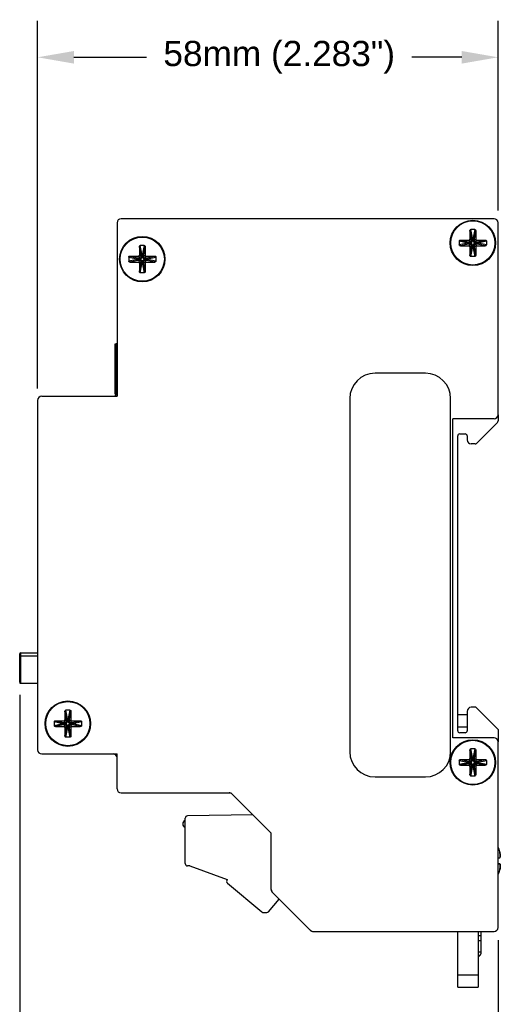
# Model space of a CAD drawing. Header units: inches. Extents: x 0.6 to 15.6, y 0.2 to 10.2.
# Tile 15 of 15: x 13.3 to 15.6, y 5.3 to 10.2. Entities that reach past the tile are written whole.
import ezdxf

# ---------------------------------------------------------------- set-up
doc = ezdxf.new("R2010")
doc.units = ezdxf.units.IN
doc.header["$LTSCALE"] = 0.935
doc.header["$MEASUREMENT"] = 0
doc.header["$PDMODE"] = 3
doc.header["$PDSIZE"] = 0.3125
doc.layers.get('0').update_dxf_attribs({"linetype": 'CONTINUOUS'})
doc.layers.get('Defpoints').update_dxf_attribs({"linetype": 'CONTINUOUS'})
doc.layers.add('A', color=1, linetype='CONTINUOUS')
doc.layers.add('DIMS', color=5, linetype='CONTINUOUS')
doc.styles.get("Standard").update_dxf_attribs({"font": 'ARIAL.TTF'})
doc.dimstyles.get("Standard").update_dxf_attribs({"dimtxt": 0.125, "dimasz": 0.18, "dimexe": 0.18, "dimexo": 0.0625, "dimgap": 0.09, "dimtad": 0, "dimtih": 1, "dimtoh": 1, "dimdec": 3, "dimzin": 4, "dimdsep": 46, "dimtxsty": 'STANDARD', "dimblk": '_FILLED', "dimblk1": '_FILLED', "dimblk2": '_FILLED', "dimcen": 0.09, "dimadec": 0, "dimazin": 0, "dimtol": 1, "dimtp": 0.001, "dimtm": 0.001, "dimtfac": 1, "dimtdec": 3, "dimtofl": 0, "dimtmove": 0, "dimatfit": 3, "dimldrblk": '_FILLED', "dimfxl": 1, "dimtolj": 1, "dimtzin": 4, "dimarcsym": 0})

# ---------------------------------------------------------------- blocks, each defined once
blk = doc.blocks.new('_FILLED')
at = {"color": 0, "linetype": 'ByBlock'}
blk.add_solid([(0, 0), (-1, 0.1736), (-1, -0.1736)], dxfattribs=at)
blk = doc.blocks.new('*D4')
at = {"layer": 'Defpoints', "color": 0, "lineweight": 0}
for p in [(13.354, 9.9839), (15.637, 9.1628), (13.354, 8.2801)]:
    blk.add_point(p, dxfattribs=at)
at = {"layer": 'DIMS', "color": 0, "lineweight": -2}
for p, q in [((13.354, 8.3426), (13.354, 10.1639)), ((15.637, 9.2253), (15.637, 10.1639)), ((13.534, 9.9839), (13.8942, 9.9839)), ((15.457, 9.9839), (15.2096, 9.9839))]:
    blk.add_line(p, q, dxfattribs=at)
at = {"layer": 'DIMS', "color": 0, "lineweight": -2, "xscale": 0.18, "yscale": 0.18, "zscale": 0.18, "rotation": 180}
blk.add_blockref('_FILLED', (13.354, 9.9839), dxfattribs=at)
at = {"layer": 'DIMS', "color": 0, "lineweight": -2, "xscale": 0.18, "yscale": 0.18, "zscale": 0.18}
blk.add_blockref('_FILLED', (15.637, 9.9839), dxfattribs=at)
at = {"layer": 'DIMS', "color": 0, "insert": (14.5519, 9.9839), "char_height": 0.125, "attachment_point": 5}
blk.add_mtext('\\A1;58mm (2.283")', dxfattribs=at)
blk = doc.blocks.new('*D5')
at = {"layer": 'Defpoints', "color": 0, "lineweight": 0}
for p in [(13.265, 6.8877), (15.637, 5.6712), (13.265, 4.5769)]:
    blk.add_point(p, dxfattribs=at)
at = {"layer": 'DIMS', "color": 0, "lineweight": -2}
for p, q in [((13.265, 6.8252), (13.265, 4.3969)), ((15.637, 5.6087), (15.637, 4.3969)), ((13.445, 4.5769), (13.748, 4.5769)), ((15.457, 4.5769), (15.2091, 4.5769))]:
    blk.add_line(p, q, dxfattribs=at)
at = {"layer": 'DIMS', "color": 0, "lineweight": -2, "xscale": 0.18, "yscale": 0.18, "zscale": 0.18, "rotation": 180}
blk.add_blockref('_FILLED', (13.265, 4.5769), dxfattribs=at)
at = {"layer": 'DIMS', "color": 0, "lineweight": -2, "xscale": 0.18, "yscale": 0.18, "zscale": 0.18}
blk.add_blockref('_FILLED', (15.637, 4.5769), dxfattribs=at)
at = {"layer": 'DIMS', "color": 0, "insert": (14.4786, 4.5769), "char_height": 0.125, "attachment_point": 5}
blk.add_mtext('\\A1;59.5mm (2.343")', dxfattribs=at)

msp = doc.modelspace()

# ---------------------------------------------------------------- linework, layer by layer
for p, q in [((15.617, 9.1839), (13.7678, 9.1839)), ((13.7478, 9.1639), (13.7478, 8.3039)), ((15.637, 8.2129), (15.637, 9.1639)), ((13.738, 8.3139), (13.738, 8.5639)), ((13.738, 8.5639), (13.743, 8.5639)), ((13.743, 8.3139), (13.743, 8.5639)), ((13.7478, 8.5639), (13.743, 8.5639)), ((13.738, 8.5009), (13.743, 8.5009)), ((13.7478, 8.5009), (13.743, 8.5009)), ((15.277, 8.4179), (15.027, 8.4179)), ((13.738, 8.3769), (13.743, 8.3769)), ((13.7478, 8.3769), (13.743, 8.3769)), ((13.374, 8.3039), (13.7478, 8.3039)), ((13.738, 8.3139), (13.743, 8.3139)), ((13.7439, 8.3139), (13.743, 8.3139)), ((13.354, 8.2839), (13.354, 6.5519)), ((14.902, 8.2929), (14.902, 6.5429)), ((15.402, 6.5429), (15.402, 8.2929)), ((15.637, 8.2129), (15.637, 8.182)), ((15.617, 8.1929), (15.412, 8.1929)), ((15.412, 6.6119), (15.412, 8.1929)), ((15.5299, 8.0708), (15.6341, 8.1749)), ((15.437, 6.6469), (15.437, 8.1079)), ((15.447, 8.1179), (15.474, 8.1179)), ((15.484, 8.1079), (15.484, 8.0879)), ((15.5229, 8.0679), (15.504, 8.0679)), ((15.484, 6.7429), (15.484, 6.6469)), ((15.527, 6.7629), (15.504, 6.7629)), ((15.637, 6.6529), (15.527, 6.7629)), ((15.437, 6.7269), (15.484, 6.7269)), ((15.437, 6.6669), (15.484, 6.6669)), ((15.474, 6.6369), (15.447, 6.6369)), ((15.637, 6.6529), (15.637, 6.5919)), ((15.617, 6.6119), (15.412, 6.6119)), ((15.637, 5.6719), (15.637, 6.5919)), ((13.374, 6.5319), (13.7478, 6.5319)), ((13.7478, 6.3589), (13.7478, 6.5319)), ((15.027, 6.4179), (15.277, 6.4179)), ((13.7678, 6.3389), (14.3128, 6.3389)), ((14.3128, 6.3389), (14.5128, 6.1389)), ((14.3179, 6.333), (14.512, 6.1389)), ((14.512, 5.8601), (14.512, 6.1389)), ((14.5128, 5.8601), (14.5128, 6.1389)), ((15.637, 6.0164), (15.6452, 6.0164)), ((15.6453, 6.0469), (15.6452, 6.0469)), ((15.6455, 5.9869), (15.637, 5.9869)), ((15.645, 5.9864), (15.637, 5.9864)), ((14.712, 5.6519), (14.5179, 5.846)), ((14.5187, 5.846), (14.707, 5.6577)), ((14.7211, 5.6519), (15.617, 5.6519)), ((15.437, 5.3769), (15.437, 5.6519)), ((15.539, 5.6519), (15.539, 5.3769)), ((15.554, 5.63), (15.539, 5.63)), ((15.554, 5.5519), (15.554, 5.6519)), ((15.554, 5.605), (15.539, 5.605)), ((15.539, 5.5519), (15.554, 5.5519)), ((15.539, 5.5376), (15.5458, 5.5312)), ((15.437, 5.4369), (15.539, 5.4369)), ((15.437, 5.3769), (15.539, 5.3769))]:
    msp.add_line(p, q)
for points in [[(15.6452, 6.0164), (15.6463, 6.0169), (15.6476, 6.0196), (15.6481, 6.024), (15.6481, 6.0268), (15.6477, 6.0331), (15.6464, 6.0413), (15.6453, 6.0464)], [(15.6453, 6.0469), (15.6464, 6.0418), (15.6477, 6.0335), (15.6482, 6.0271), (15.6482, 6.0244), (15.6477, 6.02), (15.6476, 6.0199)], [(15.6451, 5.9564), (15.6462, 5.9616), (15.6475, 5.9698), (15.648, 5.9762), (15.648, 5.9789), (15.6474, 5.9833), (15.6461, 5.986), (15.645, 5.9864)], [(15.6455, 5.9869), (15.6472, 5.9856), (15.648, 5.9824), (15.6483, 5.978), (15.648, 5.9725), (15.6471, 5.9657), (15.6454, 5.9569)]]:
    msp.add_lwpolyline(points)
for centre in [(15.512, 9.0639), (13.873, 8.9839), (13.504, 6.6819), (15.512, 6.4899)]:
    msp.add_circle(centre, 0.1125)
for centre, radius, start, end in [((13.7678, 9.1639), 0.02, 90, 180), ((15.617, 9.1639), 0.02, 0, 90), ((15.027, 8.2929), 0.125, 90, 180), ((15.277, 8.2929), 0.125, 0, 90), ((13.374, 8.2839), 0.02, 90, 180), ((13.728, 8.3239), 0.02, 270, 360), ((15.617, 8.2129), 0.02, 270, 360), ((15.627, 8.182), 0.01, 315, 360), ((15.447, 8.1079), 0.01, 90, 180), ((15.474, 8.1079), 0.01, 0, 90), ((15.504, 8.0879), 0.02, 180, 270), ((15.5229, 8.0779), 0.01, 270, 315), ((15.504, 6.7429), 0.02, 90, 180), ((15.447, 6.6469), 0.01, 180, 270), ((15.474, 6.6469), 0.01, 270, 360), ((15.617, 6.5919), 0.02, 0, 90), ((13.374, 6.5519), 0.02, 180, 270), ((15.027, 6.5429), 0.125, 180, 270), ((15.277, 6.5429), 0.125, 270, 360), ((13.728, 6.5119), 0.02, 0, 90), ((13.7678, 6.3589), 0.02, 180, 270), ((14.3037, 6.3189), 0.02, 45, 90), ((15.4518, 6.0019), 0.1987, 13.1052, 21.0147), ((15.4518, 6.0019), 0.1986, 12.9697, 20.9583), ((15.4518, 6.0019), 0.1987, 338.9561, 346.9251), ((15.4518, 6.0019), 0.1986, 339.0784, 346.775), ((14.532, 5.8601), 0.02, 180, 225), ((14.5328, 5.8601), 0.02, 180, 225), ((15.617, 5.6719), 0.02, 270, 360), ((14.7211, 5.6719), 0.02, 225, 270), ((15.524, 5.5519), 0.03, 300.6483, 360)]:
    msp.add_arc(centre, radius, start, end)
at = {"layer": 'A'}
for p, q in [((15.4975, 9.1255), (15.4975, 9.0833)), ((15.5056, 9.0856), (15.4975, 9.1255)), ((15.5105, 9.0894), (15.502, 9.1314)), ((15.522, 9.1314), (15.502, 9.1314)), ((15.522, 9.1314), (15.5135, 9.0894)), ((15.5265, 9.1255), (15.5184, 9.0856)), ((15.5265, 9.1255), (15.5265, 9.0833)), ((15.4504, 9.0784), (15.4926, 9.0784)), ((15.4504, 9.0784), (15.4903, 9.0703)), ((15.5007, 9.0703), (15.4926, 9.0784)), ((15.5056, 9.0752), (15.4975, 9.0833)), ((15.5056, 9.0752), (15.5056, 9.0856)), ((15.5056, 9.0856), (15.5184, 9.0856)), ((15.5105, 9.0752), (15.5056, 9.0752)), ((15.5105, 9.0752), (15.5105, 9.0894)), ((15.5105, 9.0894), (15.5135, 9.0894)), ((15.5135, 9.0752), (15.5135, 9.0894)), ((15.5135, 9.0752), (15.5184, 9.0752)), ((15.5184, 9.0856), (15.5184, 9.0752)), ((15.5265, 9.0833), (15.5184, 9.0752)), ((15.5314, 9.0784), (15.5233, 9.0703)), ((15.5314, 9.0784), (15.5736, 9.0784)), ((15.5338, 9.0703), (15.5736, 9.0784)), ((13.8585, 9.0455), (13.8585, 9.0033)), ((13.8666, 9.0056), (13.8585, 9.0455)), ((13.8715, 9.0094), (13.863, 9.0514)), ((13.883, 9.0514), (13.863, 9.0514)), ((13.883, 9.0514), (13.8745, 9.0094)), ((13.8875, 9.0455), (13.8794, 9.0056)), ((13.8875, 9.0455), (13.8875, 9.0033)), ((15.4445, 9.0739), (15.4445, 9.0539)), ((15.4445, 9.0739), (15.4865, 9.0653)), ((15.4865, 9.0624), (15.4445, 9.0539)), ((15.4903, 9.0574), (15.4504, 9.0494)), ((15.4504, 9.0494), (15.4926, 9.0494)), ((15.4865, 9.0624), (15.4865, 9.0653)), ((15.4865, 9.0653), (15.5007, 9.0653)), ((15.5007, 9.0624), (15.4865, 9.0624)), ((15.4903, 9.0574), (15.4903, 9.0703)), ((15.4903, 9.0703), (15.5007, 9.0703)), ((15.5007, 9.0574), (15.4903, 9.0574)), ((15.4926, 9.0494), (15.5007, 9.0574)), ((15.4975, 9.0444), (15.5056, 9.0525)), ((15.4975, 9.0444), (15.4975, 9.0022)), ((15.4975, 9.0022), (15.5056, 9.0421)), ((15.5007, 9.0653), (15.5007, 9.0703)), ((15.5007, 9.0624), (15.5007, 9.0574)), ((15.502, 8.9964), (15.5105, 9.0383)), ((15.5056, 9.0421), (15.5056, 9.0525)), ((15.5105, 9.0525), (15.5056, 9.0525)), ((15.5056, 9.0421), (15.5184, 9.0421)), ((15.5105, 9.0383), (15.5105, 9.0525)), ((15.5135, 9.0383), (15.5105, 9.0383)), ((15.5135, 9.0525), (15.5135, 9.0383)), ((15.5135, 9.0525), (15.5184, 9.0525)), ((15.5135, 9.0383), (15.522, 8.9964)), ((15.5184, 9.0525), (15.5184, 9.0421)), ((15.5184, 9.0525), (15.5265, 9.0444)), ((15.5184, 9.0421), (15.5265, 9.0022)), ((15.5233, 9.0653), (15.5233, 9.0703)), ((15.5233, 9.0703), (15.5338, 9.0703)), ((15.5233, 9.0653), (15.5375, 9.0653)), ((15.5233, 9.0624), (15.5233, 9.0574)), ((15.5233, 9.0624), (15.5375, 9.0624)), ((15.5338, 9.0574), (15.5233, 9.0574)), ((15.5233, 9.0574), (15.5314, 9.0494)), ((15.5265, 9.0444), (15.5265, 9.0022)), ((15.5314, 9.0494), (15.5736, 9.0494)), ((15.5338, 9.0574), (15.5338, 9.0703)), ((15.5736, 9.0494), (15.5338, 9.0574)), ((15.5375, 9.0653), (15.5795, 9.0739)), ((15.5375, 9.0653), (15.5375, 9.0624)), ((15.5795, 9.0539), (15.5375, 9.0624)), ((15.5795, 9.0739), (15.5795, 9.0539)), ((13.8055, 8.9939), (13.8055, 8.9739)), ((13.8055, 8.9939), (13.8475, 8.9853)), ((13.8475, 8.9824), (13.8055, 8.9739)), ((13.8114, 8.9984), (13.8513, 8.9903)), ((13.8114, 8.9984), (13.8536, 8.9984)), ((13.8475, 8.9824), (13.8475, 8.9853)), ((13.8475, 8.9853), (13.8617, 8.9853)), ((13.8617, 8.9824), (13.8475, 8.9824)), ((13.8513, 8.9774), (13.8513, 8.9903)), ((13.8513, 8.9903), (13.8617, 8.9903)), ((13.8617, 8.9903), (13.8536, 8.9984)), ((13.8666, 8.9952), (13.8585, 9.0033)), ((13.8617, 8.9853), (13.8617, 8.9903)), ((13.8617, 8.9824), (13.8617, 8.9774)), ((13.8666, 8.9952), (13.8666, 9.0056)), ((13.8666, 9.0056), (13.8794, 9.0056)), ((13.8715, 8.9952), (13.8666, 8.9952)), ((13.8715, 8.9952), (13.8715, 9.0094)), ((13.8715, 9.0094), (13.8745, 9.0094)), ((13.8745, 8.9952), (13.8745, 9.0094)), ((13.8745, 8.9952), (13.8794, 8.9952)), ((13.8794, 9.0056), (13.8794, 8.9952)), ((13.8875, 9.0033), (13.8794, 8.9952)), ((13.8924, 8.9984), (13.8843, 8.9903)), ((13.8843, 8.9853), (13.8843, 8.9903)), ((13.8843, 8.9903), (13.8948, 8.9903)), ((13.8843, 8.9853), (13.8985, 8.9853)), ((13.8843, 8.9824), (13.8843, 8.9774)), ((13.8843, 8.9824), (13.8985, 8.9824)), ((13.8924, 8.9984), (13.9346, 8.9984)), ((13.8948, 8.9903), (13.9346, 8.9984)), ((13.8948, 8.9774), (13.8948, 8.9903)), ((13.8985, 8.9853), (13.9405, 8.9939)), ((13.8985, 8.9853), (13.8985, 8.9824)), ((13.9405, 8.9739), (13.8985, 8.9824)), ((13.9405, 8.9939), (13.9405, 8.9739)), ((15.522, 8.9964), (15.502, 8.9964)), ((13.8513, 8.9774), (13.8114, 8.9694)), ((13.8114, 8.9694), (13.8536, 8.9694)), ((13.8617, 8.9774), (13.8513, 8.9774)), ((13.8536, 8.9694), (13.8617, 8.9774)), ((13.8585, 8.9644), (13.8666, 8.9725)), ((13.8585, 8.9644), (13.8585, 8.9222)), ((13.8585, 8.9222), (13.8666, 8.9621)), ((13.863, 8.9164), (13.8715, 8.9583)), ((13.8666, 8.9621), (13.8666, 8.9725)), ((13.8715, 8.9725), (13.8666, 8.9725)), ((13.8666, 8.9621), (13.8794, 8.9621)), ((13.8715, 8.9583), (13.8715, 8.9725)), ((13.8745, 8.9583), (13.8715, 8.9583)), ((13.8745, 8.9725), (13.8745, 8.9583)), ((13.8745, 8.9725), (13.8794, 8.9725)), ((13.8745, 8.9583), (13.883, 8.9164)), ((13.8794, 8.9725), (13.8794, 8.9621)), ((13.8794, 8.9725), (13.8875, 8.9644)), ((13.8794, 8.9621), (13.8875, 8.9222)), ((13.8843, 8.9774), (13.8924, 8.9694)), ((13.8948, 8.9774), (13.8843, 8.9774)), ((13.8875, 8.9644), (13.8875, 8.9222)), ((13.8924, 8.9694), (13.9346, 8.9694)), ((13.9346, 8.9694), (13.8948, 8.9774)), ((13.883, 8.9164), (13.863, 8.9164)), ((13.265, 6.9008), (13.265, 7.0278)), ((13.27, 7.0188), (13.27, 7.0328)), ((13.27, 7.0328), (13.354, 7.0328)), ((13.265, 6.8868), (13.265, 7.0138)), ((13.27, 6.8818), (13.27, 7.0188)), ((13.27, 7.0188), (13.354, 7.0188)), ((13.27, 6.8818), (13.354, 6.8818)), ((13.4976, 6.7036), (13.4895, 6.7435)), ((13.4895, 6.7435), (13.4895, 6.7013)), ((13.5025, 6.7074), (13.494, 6.7494)), ((13.514, 6.7494), (13.494, 6.7494)), ((13.514, 6.7494), (13.5055, 6.7074)), ((13.5185, 6.7435), (13.5104, 6.7036)), ((13.5185, 6.7435), (13.5185, 6.7013)), ((13.4365, 6.6919), (13.4365, 6.6719)), ((13.4365, 6.6919), (13.4785, 6.6833)), ((13.4424, 6.6964), (13.4823, 6.6883)), ((13.4424, 6.6964), (13.4846, 6.6964)), ((13.4823, 6.6754), (13.4823, 6.6883)), ((13.4823, 6.6883), (13.4927, 6.6883)), ((13.4927, 6.6883), (13.4846, 6.6964)), ((13.4976, 6.6932), (13.4895, 6.7013)), ((13.4927, 6.6833), (13.4927, 6.6883)), ((13.4976, 6.6932), (13.4976, 6.7036)), ((13.4976, 6.7036), (13.5104, 6.7036)), ((13.5025, 6.6932), (13.4976, 6.6932)), ((13.5025, 6.6932), (13.5025, 6.7074)), ((13.5025, 6.7074), (13.5055, 6.7074)), ((13.5055, 6.6932), (13.5055, 6.7074)), ((13.5055, 6.6932), (13.5104, 6.6932)), ((13.5104, 6.7036), (13.5104, 6.6932)), ((13.5185, 6.7013), (13.5104, 6.6932)), ((13.5234, 6.6964), (13.5153, 6.6883)), ((13.5153, 6.6833), (13.5153, 6.6883)), ((13.5153, 6.6883), (13.5258, 6.6883)), ((13.5234, 6.6964), (13.5656, 6.6964)), ((13.5258, 6.6883), (13.5656, 6.6964)), ((13.5258, 6.6754), (13.5258, 6.6883)), ((13.5295, 6.6833), (13.5715, 6.6919)), ((13.5715, 6.6919), (13.5715, 6.6719)), ((13.4785, 6.6804), (13.4365, 6.6719)), ((13.4823, 6.6754), (13.4424, 6.6674)), ((13.4424, 6.6674), (13.4846, 6.6674)), ((13.4785, 6.6804), (13.4785, 6.6833)), ((13.4785, 6.6833), (13.4927, 6.6833)), ((13.4927, 6.6804), (13.4785, 6.6804)), ((13.4927, 6.6754), (13.4823, 6.6754)), ((13.4846, 6.6674), (13.4927, 6.6754)), ((13.4895, 6.6624), (13.4976, 6.6705)), ((13.4895, 6.6624), (13.4895, 6.6202)), ((13.4895, 6.6202), (13.4976, 6.6601)), ((13.4927, 6.6804), (13.4927, 6.6754)), ((13.494, 6.6144), (13.5025, 6.6563)), ((13.4976, 6.6601), (13.4976, 6.6705)), ((13.5025, 6.6705), (13.4976, 6.6705)), ((13.4976, 6.6601), (13.5104, 6.6601)), ((13.5025, 6.6563), (13.5025, 6.6705)), ((13.5055, 6.6563), (13.5025, 6.6563)), ((13.5055, 6.6705), (13.5055, 6.6563)), ((13.5055, 6.6705), (13.5104, 6.6705)), ((13.5055, 6.6563), (13.514, 6.6144)), ((13.5104, 6.6705), (13.5185, 6.6624)), ((13.5104, 6.6705), (13.5104, 6.6601)), ((13.5104, 6.6601), (13.5185, 6.6202)), ((13.5153, 6.6833), (13.5295, 6.6833)), ((13.5153, 6.6804), (13.5153, 6.6754)), ((13.5153, 6.6804), (13.5295, 6.6804)), ((13.5153, 6.6754), (13.5234, 6.6674)), ((13.5258, 6.6754), (13.5153, 6.6754)), ((13.5185, 6.6624), (13.5185, 6.6202)), ((13.5234, 6.6674), (13.5656, 6.6674)), ((13.5656, 6.6674), (13.5258, 6.6754)), ((13.5295, 6.6833), (13.5295, 6.6804)), ((13.5715, 6.6719), (13.5295, 6.6804)), ((13.514, 6.6144), (13.494, 6.6144)), ((15.5056, 6.5116), (15.4975, 6.5515)), ((15.4975, 6.5515), (15.4975, 6.5093)), ((15.522, 6.5574), (15.502, 6.5574)), ((15.5105, 6.5154), (15.502, 6.5574)), ((15.522, 6.5574), (15.5135, 6.5154)), ((15.5265, 6.5515), (15.5184, 6.5116)), ((15.5265, 6.5515), (15.5265, 6.5093)), ((15.4445, 6.4999), (15.4865, 6.4913)), ((15.4445, 6.4999), (15.4445, 6.4799)), ((15.4504, 6.5044), (15.4926, 6.5044)), ((15.4504, 6.5044), (15.4903, 6.4963)), ((15.4865, 6.4913), (15.5007, 6.4913)), ((15.4865, 6.4884), (15.4865, 6.4913)), ((15.4903, 6.4963), (15.5007, 6.4963)), ((15.4903, 6.4834), (15.4903, 6.4963)), ((15.5007, 6.4963), (15.4926, 6.5044)), ((15.5056, 6.5012), (15.4975, 6.5093)), ((15.5007, 6.4913), (15.5007, 6.4963)), ((15.5056, 6.5116), (15.5184, 6.5116)), ((15.5056, 6.5012), (15.5056, 6.5116)), ((15.5105, 6.5012), (15.5056, 6.5012)), ((15.5105, 6.5154), (15.5135, 6.5154)), ((15.5105, 6.5012), (15.5105, 6.5154)), ((15.5135, 6.5012), (15.5135, 6.5154)), ((15.5135, 6.5012), (15.5184, 6.5012)), ((15.5184, 6.5116), (15.5184, 6.5012)), ((15.5265, 6.5093), (15.5184, 6.5012)), ((15.5314, 6.5044), (15.5233, 6.4963)), ((15.5233, 6.4963), (15.5338, 6.4963)), ((15.5233, 6.4913), (15.5233, 6.4963)), ((15.5233, 6.4913), (15.5375, 6.4913)), ((15.5314, 6.5044), (15.5736, 6.5044)), ((15.5338, 6.4963), (15.5736, 6.5044)), ((15.5338, 6.4834), (15.5338, 6.4963)), ((15.5375, 6.4913), (15.5795, 6.4999)), ((15.5375, 6.4913), (15.5375, 6.4884)), ((15.5795, 6.4999), (15.5795, 6.4799)), ((15.4865, 6.4884), (15.4445, 6.4799)), ((15.4903, 6.4834), (15.4504, 6.4754)), ((15.4504, 6.4754), (15.4926, 6.4754)), ((15.5007, 6.4884), (15.4865, 6.4884)), ((15.5007, 6.4834), (15.4903, 6.4834)), ((15.4926, 6.4754), (15.5007, 6.4834)), ((15.4975, 6.4704), (15.5056, 6.4785)), ((15.4975, 6.4704), (15.4975, 6.4282)), ((15.4975, 6.4282), (15.5056, 6.4681)), ((15.5007, 6.4884), (15.5007, 6.4834)), ((15.502, 6.4224), (15.5105, 6.4643)), ((15.5105, 6.4785), (15.5056, 6.4785)), ((15.5056, 6.4681), (15.5056, 6.4785)), ((15.5056, 6.4681), (15.5184, 6.4681)), ((15.5105, 6.4643), (15.5105, 6.4785)), ((15.5135, 6.4643), (15.5105, 6.4643)), ((15.5135, 6.4785), (15.5184, 6.4785)), ((15.5135, 6.4785), (15.5135, 6.4643)), ((15.5135, 6.4643), (15.522, 6.4224)), ((15.5184, 6.4785), (15.5265, 6.4704)), ((15.5184, 6.4785), (15.5184, 6.4681)), ((15.5184, 6.4681), (15.5265, 6.4282)), ((15.5233, 6.4884), (15.5375, 6.4884)), ((15.5233, 6.4884), (15.5233, 6.4834)), ((15.5338, 6.4834), (15.5233, 6.4834)), ((15.5233, 6.4834), (15.5314, 6.4754)), ((15.5265, 6.4704), (15.5265, 6.4282)), ((15.5314, 6.4754), (15.5736, 6.4754)), ((15.5736, 6.4754), (15.5338, 6.4834)), ((15.5795, 6.4799), (15.5375, 6.4884)), ((15.522, 6.4224), (15.502, 6.4224)), ((14.0857, 5.9885), (14.0857, 6.2128)), ((14.4207, 6.2302), (14.0973, 6.2246)), ((14.1094, 5.9767), (14.0975, 5.9767)), ((14.1094, 5.9767), (14.2944, 5.9094)), ((14.2944, 5.9094), (14.2937, 5.9085)), ((14.2951, 5.8919), (14.4657, 5.7488)), ((14.4987, 5.7502), (14.5512, 5.8127)), ((14.4733, 5.746), (14.4897, 5.746))]:
    msp.add_line(p, q, dxfattribs=at)
for points in [[(15.4975, 9.1255), (15.4982, 9.1287), (15.4999, 9.1307), (15.502, 9.1314)], [(15.522, 9.1314), (15.5241, 9.1307), (15.5258, 9.1287), (15.5265, 9.1255)], [(15.4445, 9.0739), (15.4452, 9.076), (15.4472, 9.0777), (15.4504, 9.0784)], [(15.4926, 9.0784), (15.4955, 9.0793), (15.4966, 9.0804), (15.4975, 9.0833)], [(15.5007, 9.0653), (15.5056, 9.0667), (15.5092, 9.0702), (15.5105, 9.0752)], [(15.5007, 9.0703), (15.5032, 9.0709), (15.505, 9.0727), (15.5056, 9.0752)], [(15.5056, 9.0856), (15.5067, 9.0877), (15.5078, 9.0885), (15.5105, 9.0894)], [(15.5135, 9.0894), (15.5162, 9.0885), (15.5173, 9.0877), (15.5184, 9.0856)], [(15.5135, 9.0752), (15.5148, 9.0702), (15.5184, 9.0667), (15.5233, 9.0653)], [(15.5184, 9.0752), (15.519, 9.0727), (15.5208, 9.0709), (15.5233, 9.0703)], [(15.5265, 9.0833), (15.5274, 9.0804), (15.5285, 9.0793), (15.5314, 9.0784)], [(15.5736, 9.0784), (15.5769, 9.0777), (15.5789, 9.076), (15.5795, 9.0739)], [(13.8585, 9.0455), (13.8592, 9.0487), (13.8609, 9.0507), (13.863, 9.0514)], [(13.883, 9.0514), (13.8851, 9.0507), (13.8868, 9.0487), (13.8875, 9.0455)], [(15.4504, 9.0494), (15.4472, 9.0501), (15.4452, 9.0517), (15.4445, 9.0539)], [(15.4865, 9.0653), (15.4873, 9.0681), (15.4882, 9.0691), (15.4903, 9.0703)], [(15.4903, 9.0574), (15.4882, 9.0586), (15.4873, 9.0596), (15.4865, 9.0624)], [(15.4975, 9.0444), (15.4966, 9.0473), (15.4955, 9.0484), (15.4926, 9.0494)], [(15.5105, 9.0525), (15.5092, 9.0575), (15.5056, 9.061), (15.5007, 9.0624)], [(15.5056, 9.0525), (15.505, 9.0551), (15.5032, 9.0568), (15.5007, 9.0574)], [(15.5105, 9.0383), (15.5078, 9.0392), (15.5067, 9.04), (15.5056, 9.0421)], [(15.5233, 9.0624), (15.5184, 9.061), (15.5148, 9.0575), (15.5135, 9.0525)], [(15.5184, 9.0421), (15.5173, 9.04), (15.5162, 9.0392), (15.5135, 9.0383)], [(15.5233, 9.0574), (15.5208, 9.0568), (15.519, 9.0551), (15.5184, 9.0525)], [(15.5314, 9.0494), (15.5285, 9.0484), (15.5274, 9.0473), (15.5265, 9.0444)], [(15.5338, 9.0703), (15.5359, 9.0691), (15.5367, 9.0681), (15.5375, 9.0653)], [(15.5375, 9.0624), (15.5367, 9.0596), (15.5359, 9.0586), (15.5338, 9.0574)], [(15.5795, 9.0539), (15.5789, 9.0517), (15.5769, 9.0501), (15.5736, 9.0494)], [(13.8055, 8.9939), (13.8062, 8.996), (13.8082, 8.9977), (13.8114, 8.9984)], [(13.8475, 8.9853), (13.8483, 8.9881), (13.8492, 8.9891), (13.8513, 8.9903)], [(13.8513, 8.9774), (13.8492, 8.9786), (13.8483, 8.9796), (13.8475, 8.9824)], [(13.8536, 8.9984), (13.8565, 8.9993), (13.8576, 9.0004), (13.8585, 9.0033)], [(13.8617, 8.9853), (13.8666, 8.9867), (13.8702, 8.9902), (13.8715, 8.9952)], [(13.8617, 8.9903), (13.8642, 8.9909), (13.866, 8.9927), (13.8666, 8.9952)], [(13.8715, 8.9725), (13.8702, 8.9775), (13.8666, 8.981), (13.8617, 8.9824)], [(13.8666, 9.0056), (13.8677, 9.0077), (13.8688, 9.0085), (13.8715, 9.0094)], [(13.8745, 9.0094), (13.8772, 9.0085), (13.8783, 9.0077), (13.8794, 9.0056)], [(13.8745, 8.9952), (13.8758, 8.9902), (13.8794, 8.9867), (13.8843, 8.9853)], [(13.8843, 8.9824), (13.8794, 8.981), (13.8758, 8.9775), (13.8745, 8.9725)], [(13.8794, 8.9952), (13.88, 8.9927), (13.8818, 8.9909), (13.8843, 8.9903)], [(13.8875, 9.0033), (13.8884, 9.0004), (13.8895, 8.9993), (13.8924, 8.9984)], [(13.8948, 8.9903), (13.8969, 8.9891), (13.8977, 8.9881), (13.8985, 8.9853)], [(13.8985, 8.9824), (13.8977, 8.9796), (13.8969, 8.9786), (13.8948, 8.9774)], [(13.9346, 8.9984), (13.9379, 8.9977), (13.9399, 8.996), (13.9405, 8.9939)], [(15.502, 8.9964), (15.4999, 8.997), (15.4982, 8.999), (15.4975, 9.0022)], [(15.5265, 9.0022), (15.5258, 8.999), (15.5241, 8.997), (15.522, 8.9964)], [(13.8114, 8.9694), (13.8082, 8.9701), (13.8062, 8.9717), (13.8055, 8.9739)], [(13.8585, 8.9644), (13.8576, 8.9673), (13.8565, 8.9684), (13.8536, 8.9694)], [(13.8666, 8.9725), (13.866, 8.9751), (13.8642, 8.9768), (13.8617, 8.9774)], [(13.8715, 8.9583), (13.8688, 8.9592), (13.8677, 8.96), (13.8666, 8.9621)], [(13.8794, 8.9621), (13.8783, 8.96), (13.8772, 8.9592), (13.8745, 8.9583)], [(13.8843, 8.9774), (13.8818, 8.9768), (13.88, 8.9751), (13.8794, 8.9725)], [(13.8924, 8.9694), (13.8895, 8.9684), (13.8884, 8.9673), (13.8875, 8.9644)], [(13.9405, 8.9739), (13.9399, 8.9717), (13.9379, 8.9701), (13.9346, 8.9694)], [(13.863, 8.9164), (13.8609, 8.917), (13.8592, 8.919), (13.8585, 8.9222)], [(13.8875, 8.9222), (13.8868, 8.919), (13.8851, 8.917), (13.883, 8.9164)], [(13.4895, 6.7435), (13.4902, 6.7467), (13.4919, 6.7487), (13.494, 6.7494)], [(13.514, 6.7494), (13.5161, 6.7487), (13.5178, 6.7467), (13.5185, 6.7435)], [(13.4365, 6.6919), (13.4372, 6.694), (13.4392, 6.6957), (13.4424, 6.6964)], [(13.4785, 6.6833), (13.4793, 6.6861), (13.4802, 6.6871), (13.4823, 6.6883)], [(13.4846, 6.6964), (13.4875, 6.6973), (13.4886, 6.6984), (13.4895, 6.7013)], [(13.4927, 6.6833), (13.4976, 6.6847), (13.5012, 6.6882), (13.5025, 6.6932)], [(13.4927, 6.6883), (13.4952, 6.6889), (13.497, 6.6907), (13.4976, 6.6932)], [(13.4976, 6.7036), (13.4987, 6.7057), (13.4998, 6.7065), (13.5025, 6.7074)], [(13.5055, 6.7074), (13.5082, 6.7065), (13.5093, 6.7057), (13.5104, 6.7036)], [(13.5055, 6.6932), (13.5068, 6.6882), (13.5104, 6.6847), (13.5153, 6.6833)], [(13.5104, 6.6932), (13.511, 6.6907), (13.5128, 6.6889), (13.5153, 6.6883)], [(13.5185, 6.7013), (13.5194, 6.6984), (13.5205, 6.6973), (13.5234, 6.6964)], [(13.5258, 6.6883), (13.5279, 6.6871), (13.5287, 6.6861), (13.5295, 6.6833)], [(13.5656, 6.6964), (13.5689, 6.6957), (13.5709, 6.694), (13.5715, 6.6919)], [(13.4424, 6.6674), (13.4392, 6.6681), (13.4372, 6.6697), (13.4365, 6.6719)], [(13.4823, 6.6754), (13.4802, 6.6766), (13.4793, 6.6776), (13.4785, 6.6804)], [(13.4895, 6.6624), (13.4886, 6.6653), (13.4875, 6.6664), (13.4846, 6.6674)], [(13.5025, 6.6705), (13.5012, 6.6755), (13.4976, 6.679), (13.4927, 6.6804)], [(13.4976, 6.6705), (13.497, 6.6731), (13.4952, 6.6748), (13.4927, 6.6754)], [(13.5025, 6.6563), (13.4998, 6.6572), (13.4987, 6.658), (13.4976, 6.6601)], [(13.5153, 6.6804), (13.5104, 6.679), (13.5068, 6.6755), (13.5055, 6.6705)], [(13.5104, 6.6601), (13.5093, 6.658), (13.5082, 6.6572), (13.5055, 6.6563)], [(13.5153, 6.6754), (13.5128, 6.6748), (13.511, 6.6731), (13.5104, 6.6705)], [(13.5234, 6.6674), (13.5205, 6.6664), (13.5194, 6.6653), (13.5185, 6.6624)], [(13.5295, 6.6804), (13.5287, 6.6776), (13.5279, 6.6766), (13.5258, 6.6754)], [(13.5715, 6.6719), (13.5709, 6.6697), (13.5689, 6.6681), (13.5656, 6.6674)], [(13.494, 6.6144), (13.4919, 6.615), (13.4902, 6.617), (13.4895, 6.6202)], [(13.5185, 6.6202), (13.5178, 6.617), (13.5161, 6.615), (13.514, 6.6144)], [(15.4975, 6.5515), (15.4982, 6.5547), (15.4999, 6.5567), (15.502, 6.5574)], [(15.522, 6.5574), (15.5241, 6.5567), (15.5258, 6.5547), (15.5265, 6.5515)], [(15.4445, 6.4999), (15.4452, 6.502), (15.4472, 6.5037), (15.4504, 6.5044)], [(15.4865, 6.4913), (15.4873, 6.4941), (15.4882, 6.4951), (15.4903, 6.4963)], [(15.4926, 6.5044), (15.4955, 6.5053), (15.4966, 6.5064), (15.4975, 6.5093)], [(15.5007, 6.4913), (15.5056, 6.4927), (15.5092, 6.4962), (15.5105, 6.5012)], [(15.5007, 6.4963), (15.5032, 6.4969), (15.505, 6.4987), (15.5056, 6.5012)], [(15.5056, 6.5116), (15.5067, 6.5137), (15.5078, 6.5145), (15.5105, 6.5154)], [(15.5135, 6.5154), (15.5162, 6.5145), (15.5173, 6.5137), (15.5184, 6.5116)], [(15.5135, 6.5012), (15.5148, 6.4962), (15.5184, 6.4927), (15.5233, 6.4913)], [(15.5184, 6.5012), (15.519, 6.4987), (15.5208, 6.4969), (15.5233, 6.4963)], [(15.5265, 6.5093), (15.5274, 6.5064), (15.5285, 6.5053), (15.5314, 6.5044)], [(15.5338, 6.4963), (15.5359, 6.4951), (15.5367, 6.4941), (15.5375, 6.4913)], [(15.5736, 6.5044), (15.5769, 6.5037), (15.5789, 6.502), (15.5795, 6.4999)], [(15.4504, 6.4754), (15.4472, 6.4761), (15.4452, 6.4777), (15.4445, 6.4799)], [(15.4903, 6.4834), (15.4882, 6.4846), (15.4873, 6.4856), (15.4865, 6.4884)], [(15.4975, 6.4704), (15.4966, 6.4733), (15.4955, 6.4744), (15.4926, 6.4754)], [(15.5105, 6.4785), (15.5092, 6.4835), (15.5056, 6.487), (15.5007, 6.4884)], [(15.5056, 6.4785), (15.505, 6.4811), (15.5032, 6.4828), (15.5007, 6.4834)], [(15.5105, 6.4643), (15.5078, 6.4652), (15.5067, 6.466), (15.5056, 6.4681)], [(15.5233, 6.4884), (15.5184, 6.487), (15.5148, 6.4835), (15.5135, 6.4785)], [(15.5184, 6.4681), (15.5173, 6.466), (15.5162, 6.4652), (15.5135, 6.4643)], [(15.5233, 6.4834), (15.5208, 6.4828), (15.519, 6.4811), (15.5184, 6.4785)], [(15.5314, 6.4754), (15.5285, 6.4744), (15.5274, 6.4733), (15.5265, 6.4704)], [(15.5375, 6.4884), (15.5367, 6.4856), (15.5359, 6.4846), (15.5338, 6.4834)], [(15.5795, 6.4799), (15.5789, 6.4777), (15.5769, 6.4761), (15.5736, 6.4754)], [(15.502, 6.4224), (15.4999, 6.423), (15.4982, 6.425), (15.4975, 6.4282)], [(15.5265, 6.4282), (15.5258, 6.425), (15.5241, 6.423), (15.522, 6.4224)]]:
    msp.add_lwpolyline(points, dxfattribs=at)
for centre in [(15.512, 9.0639), (13.873, 8.9839), (13.504, 6.6819), (15.512, 6.4899)]:
    msp.add_circle(centre, 0.1095, dxfattribs=at)
for centre, radius, start, end in [((13.27, 7.0278), 0.005, 90, 180), ((13.27, 7.0138), 0.005, 90, 180), ((13.27, 6.9008), 0.005, 180, 180.9895), ((13.27, 6.8868), 0.005, 180, 270), ((14.0936, 6.185), 0.0197, 113.5782, 246.4218), ((14.0975, 6.2128), 0.0118, 90.9996, 180), ((14.0975, 5.9885), 0.0118, 180, 270), ((14.3027, 5.9009), 0.0118, 140, 230), ((14.4733, 5.7578), 0.0118, 229.9543, 270), ((14.4897, 5.7578), 0.0118, 270, 320)]:
    msp.add_arc(centre, radius, start, end, dxfattribs=at)

# ---------------------------------------------------------------- dimensions: what is measured, and where the dimension line sits
at = {"layer": 'DIMS'}
for base, p1, p2, text, picture, middle in [((13.354, 9.9839), (15.637, 9.1628), (13.354, 8.2801), '58mm (2.283")', '*D4', (14.5519, 9.9839)), ((13.265, 4.5769), (15.637, 5.6712), (13.265, 6.8877), '59.5mm (2.343")', '*D5', (14.4786, 4.5769))]:
    dim = msp.add_linear_dim(base=base, p1=p1, p2=p2, angle=180, text=text, dimstyle='STANDARD', dxfattribs=at)
    dim.commit()
    dim.dimension.update_dxf_attribs({"geometry": picture, "text_midpoint": middle, "dimtype": 160})

doc.saveas('drawing.dxf')
